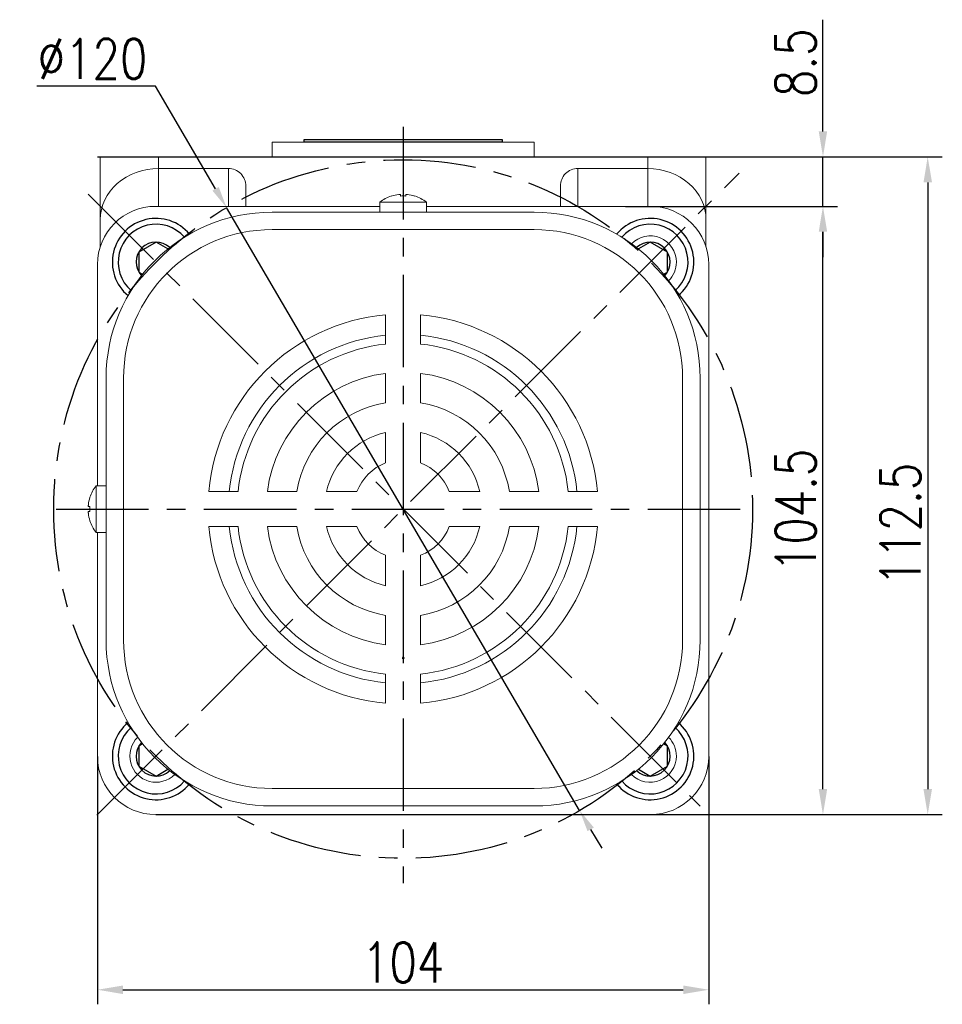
# Model space of a CAD drawing. Header units: inches. Extents: x 675 to 6233, y 11 to 1887.
# Tile 5 of 48: x 2905 to 3032, y 420 to 555. Entities that reach past the tile are written whole.
import ezdxf

# ---------------------------------------------------------------- set-up
doc = ezdxf.new("R2010")
doc.units = ezdxf.units.IN
doc.header["$LTSCALE"] = 10
doc.header["$MEASUREMENT"] = 0
doc.linetypes.add('CENTER', pattern=[10.16, 6.35, -1.27, 1.27, -1.27])
for name, color, linetype in [('1轮廓实线层', 7, 'Continuous'), ('3中心线层', 1, 'CENTER'), ('7标注层', 4, 'Continuous')]:
    doc.layers.add(name, color=color, linetype=linetype)
doc.styles.add('PC_TEXTSTYLE', font='isocp.shx', dxfattribs={"width": 0.8, "bigfont": 'HZFS.SHX'})
doc.styles.add('TH_GBDIM', font='romans.shx', dxfattribs={"width": 0.8, "bigfont": 'gbcbig.shx'})
doc.dimstyles.new('TH_GBDIM', dxfattribs={"dimtxt": 3.5, "dimasz": 2.5, "dimexe": 2, "dimexo": 0, "dimgap": 1, "dimtad": 1, "dimdec": 4, "dimdsep": 46, "dimtxsty": 'TH_GBDIM', "dimcen": 0.09, "dimclrd": 4, "dimclre": 4, "dimclrt": 3, "dimadec": 0, "dimazin": 0, "dimtfac": 1, "dimtdec": 4, "dimtmove": 0, "dimatfit": 3, "dimfxl": 1, "dimtzin": 0, "dimarcsym": 0})
doc.dimstyles.new('直径标注A3', dxfattribs={"dimtxt": 3.5, "dimasz": 3, "dimexe": 2, "dimexo": 0.0625, "dimgap": 1, "dimtad": 1, "dimtih": 1, "dimtoh": 1, "dimdsep": 46, "dimtxsty": 'PC_TEXTSTYLE', "dimsah": 1, "dimcen": 0.09, "dimclrt": 3, "dimadec": 0, "dimazin": 0, "dimtfac": 0.7, "dimtmove": 0, "dimatfit": 0, "dimfxl": 1, "dimtzin": 0, "dimarcsym": 0})

# ---------------------------------------------------------------- blocks, each defined once
blk = doc.blocks.new('*D260')
at = {"layer": '7标注层', "color": 4, "lineweight": -2, "transparency": 16777216}
for p, q in [((3015.27, 539.63), (3015.27, 554.98)), ((2991.59, 536.13), (3017.27, 536.13)), ((3015.27, 529.33), (3015.27, 536.13)), ((2991.59, 529.33), (3017.27, 529.33)), ((3015.27, 525.83), (3015.27, 522.33))]:
    blk.add_line(p, q, dxfattribs=at)
at = {"layer": '7标注层', "color": 4, "transparency": 16777216}
for points in [[(3014.69, 539.63), (3015.85, 539.63), (3015.27, 536.13)], [(3014.69, 525.83), (3015.85, 525.83), (3015.27, 529.33)]]:
    blk.add_solid(points, dxfattribs=at)
at = {"layer": 'Defpoints', "color": 0, "transparency": 16777216}
for p in [(2991.59, 536.13), (3015.27, 536.13), (2991.59, 529.33)]:
    blk.add_point(p, dxfattribs=at)
at = {"layer": '7标注层', "color": 3, "transparency": 16777216, "insert": (3011.52, 549.06), "char_height": 5.5, "attachment_point": 5, "rotation": 90, "style": 'TH_GBDIM'}
blk.add_mtext('{8.5}{}{}', dxfattribs=at)
blk = doc.blocks.new('*D261')
at = {"layer": '7标注层', "color": 4, "lineweight": -2, "transparency": 16777216}
for p, q in [((2915.64, 536.13), (3031.66, 536.13)), ((3029.66, 532.63), (3029.66, 449.25)), ((2923.61, 445.75), (3031.66, 445.75))]:
    blk.add_line(p, q, dxfattribs=at)
at = {"layer": '7标注层', "color": 4, "transparency": 16777216}
for points in [[(3029.08, 532.63), (3030.25, 532.63), (3029.66, 536.13)], [(3029.08, 449.25), (3030.25, 449.25), (3029.66, 445.75)]]:
    blk.add_solid(points, dxfattribs=at)
at = {"layer": 'Defpoints', "color": 0, "transparency": 16777216}
for p in [(2915.64, 536.13), (2923.61, 445.75), (3029.66, 445.75)]:
    blk.add_point(p, dxfattribs=at)
at = {"layer": '7标注层', "color": 3, "transparency": 16777216, "insert": (3025.91, 485.62), "char_height": 5.5, "attachment_point": 5, "rotation": 90, "style": 'TH_GBDIM'}
blk.add_mtext('112.5', dxfattribs=at)
blk = doc.blocks.new('*D267')
at = {"layer": '7标注层', "color": 4, "lineweight": -2, "transparency": 16777216}
for p, q in [((2988.15, 529.33), (3017.27, 529.33)), ((3015.27, 449.25), (3015.27, 525.83)), ((2988.15, 445.75), (3017.27, 445.75))]:
    blk.add_line(p, q, dxfattribs=at)
at = {"layer": '7标注层', "color": 4, "transparency": 16777216}
for points in [[(3014.69, 525.83), (3015.85, 525.83), (3015.27, 529.33)], [(3014.69, 449.25), (3015.85, 449.25), (3015.27, 445.75)]]:
    blk.add_solid(points, dxfattribs=at)
at = {"layer": 'Defpoints', "color": 0, "transparency": 16777216}
for p in [(2988.15, 529.33), (3015.27, 529.33), (2988.15, 445.75)]:
    blk.add_point(p, dxfattribs=at)
at = {"layer": '7标注层', "color": 3, "transparency": 16777216, "insert": (3011.52, 487.54), "char_height": 5.5, "attachment_point": 5, "rotation": 90, "style": 'TH_GBDIM'}
blk.add_mtext('104.5', dxfattribs=at)
blk = doc.blocks.new('*D268')
at = {"layer": '7标注层', "color": 4, "lineweight": -2, "transparency": 16777216}
for p, q in [((2915.61, 453.75), (2915.61, 419.68)), ((2999.59, 453.75), (2999.59, 419.68)), ((2919.11, 421.68), (2996.09, 421.68))]:
    blk.add_line(p, q, dxfattribs=at)
at = {"layer": '7标注层', "color": 4, "transparency": 16777216}
for points in [[(2919.11, 422.26), (2919.11, 421.09), (2915.61, 421.68)], [(2996.09, 422.26), (2996.09, 421.09), (2999.59, 421.68)]]:
    blk.add_solid(points, dxfattribs=at)
at = {"layer": 'Defpoints', "color": 0, "transparency": 16777216}
for p in [(2915.61, 453.75), (2999.59, 453.75), (2999.59, 421.68)]:
    blk.add_point(p, dxfattribs=at)
at = {"layer": '7标注层', "color": 3, "transparency": 16777216, "insert": (2957.6, 425.43), "char_height": 5.5, "attachment_point": 5, "style": 'TH_GBDIM'}
blk.add_mtext('104', dxfattribs=at)
blk = doc.blocks.new('*D280')
at = {"layer": '7标注层', "color": 0, "lineweight": -2, "transparency": 16777216}
for p, q in [((2923.58, 545.85), (2907.28, 545.85)), ((2931.83, 531.75), (2923.58, 545.85)), ((2981.85, 446.31), (2933.35, 529.16)), ((2983.36, 443.72), (2984.88, 441.13))]:
    blk.add_line(p, q, dxfattribs=at)
at = {"layer": '7标注层', "color": 0, "transparency": 16777216}
for points in [[(2932.27, 532), (2931.4, 531.49), (2933.35, 529.16)], [(2983.8, 443.97), (2982.93, 443.47), (2981.85, 446.31)]]:
    blk.add_solid(points, dxfattribs=at)
at = {"layer": 'Defpoints', "color": 0, "transparency": 16777216}
for p in [(2933.35, 529.16), (2981.85, 446.31)]:
    blk.add_point(p, dxfattribs=at)
at = {"layer": '7标注层', "color": 3, "transparency": 16777216, "insert": (2914.93, 549.6), "char_height": 5.5, "attachment_point": 5, "style": 'TH_GBDIM'}
blk.add_mtext('∅120', dxfattribs=at)

msp = doc.modelspace()

# ---------------------------------------------------------------- linework, layer by layer
at = {"linetype": 'Continuous', "lineweight": 15}
msp.add_line((2939.599034, 538.132704), (2975.599035, 538.132704), dxfattribs=at)
at = {"color": 7, "linetype": 'Continuous', "lineweight": 15}
for p, q in [((2915.999033, 536.132706), (2923.999035, 536.132706)), ((2915.999033, 527.523849), (2915.999033, 536.132706)), ((2923.999035, 536.132706), (2923.999035, 534.532706)), ((2923.999035, 536.132706), (2991.199034, 536.132706)), ((2991.199034, 534.532706), (2991.199034, 536.132706)), ((2991.199034, 536.132706), (2999.199035, 536.132706)), ((2999.199035, 536.132706), (2999.199035, 527.523849)), ((2933.599035, 534.532706), (2923.999035, 534.532706)), ((2923.999035, 534.532706), (2923.999035, 529.332705)), ((2933.599035, 529.332705), (2933.599035, 534.532706)), ((2981.599034, 534.532706), (2991.199034, 534.532706)), ((2981.599034, 534.532706), (2981.599034, 529.332705)), ((2991.199034, 529.332705), (2991.199034, 534.532706)), ((2935.999034, 532.111681), (2935.999034, 529.332705)), ((2979.199035, 529.332705), (2979.199035, 532.111681)), ((2957.247034, 530.745948), (2957.247034, 530.966891)), ((2957.951034, 530.966891), (2957.951034, 530.745948)), ((2954.399034, 529.332705), (2923.612326, 529.332705)), ((2957.599034, 529.911486), (2954.399034, 529.911486)), ((2960.799034, 529.911486), (2957.599034, 529.911486)), ((2991.585743, 529.332705), (2960.799034, 529.332705)), ((2939.599034, 528.532706), (2975.599035, 528.532706)), ((2915.999033, 523.788823), (2915.999033, 527.523849)), ((2999.199035, 527.523849), (2999.199035, 523.788823)), ((2975.599035, 526.132704), (2939.599034, 526.132704)), ((2915.612852, 521.719415), (2915.612852, 490.932705)), ((2999.585217, 453.745995), (2999.585217, 521.719415)), ((2955.199034, 510.406038), (2955.199034, 514.425027)), ((2959.999034, 510.406038), (2959.999034, 514.425027)), ((2955.199034, 502.336814), (2955.199034, 506.378884)), ((2959.999034, 502.336814), (2959.999034, 506.378884)), ((2916.799033, 469.732705), (2916.799033, 505.732706)), ((2916.799035, 469.732706), (2916.799035, 505.732705)), ((2916.799035, 469.732706), (2916.799035, 505.732705)), ((2916.799035, 469.732706), (2916.799035, 505.732705)), ((2919.199034, 505.732705), (2919.199034, 469.732706)), ((2919.199034, 505.732705), (2919.199034, 469.732706)), ((2919.199035, 505.732706), (2919.199035, 469.732705)), ((2995.999035, 505.732705), (2995.999035, 469.732706)), ((2998.399034, 469.732706), (2998.399034, 505.732705)), ((2955.199034, 494.074966), (2955.199034, 498.262662)), ((2959.999034, 494.074966), (2959.999034, 498.262662)), ((2915.420253, 490.932705), (2915.420253, 484.532705)), ((2915.420254, 490.932705), (2915.420254, 484.775187)), ((2915.420254, 490.932705), (2915.420254, 487.732705)), ((2934.925702, 490.132705), (2930.906712, 490.132705)), ((2942.994925, 490.132705), (2938.952855, 490.132705)), ((2951.256773, 490.132705), (2947.069077, 490.132705)), ((2968.128991, 490.132705), (2963.941296, 490.132705)), ((2976.245213, 490.132705), (2972.203144, 490.132705)), ((2984.291356, 490.132705), (2980.272367, 490.132705)), ((2914.585789, 488.084705), (2914.36485, 488.084705)), ((2914.36485, 488.084705), (2914.585789, 488.084705)), ((2914.36485, 487.380705), (2914.585789, 487.380705)), ((2914.585789, 487.380705), (2914.36485, 487.380705)), ((2914.364851, 488.084705), (2914.585788, 488.084705)), ((2914.585788, 487.380705), (2914.364851, 487.380705)), ((2915.420254, 487.732705), (2915.420254, 484.532705)), ((2915.420254, 484.775187), (2915.420254, 484.532706)), ((2915.612852, 484.532706), (2915.612852, 453.745995)), ((2934.925702, 485.332705), (2930.906712, 485.332705)), ((2942.994925, 485.332705), (2938.952855, 485.332705)), ((2951.256773, 485.332705), (2947.069077, 485.332705)), ((2968.128991, 485.332705), (2963.941296, 485.332705)), ((2976.245213, 485.332705), (2972.203144, 485.332705)), ((2984.291356, 485.332705), (2980.272367, 485.332705)), ((2955.199034, 477.202747), (2955.199034, 481.390444)), ((2959.999034, 477.202747), (2959.999034, 481.390444)), ((2955.199034, 469.086526), (2955.199034, 473.128597)), ((2959.999034, 469.086526), (2959.999034, 473.128597)), ((2955.199034, 461.040385), (2955.199034, 465.059374)), ((2959.999034, 461.040385), (2959.999034, 465.059374)), ((2975.599035, 449.332707), (2939.599034, 449.332707)), ((2939.599034, 446.932705), (2975.599035, 446.932705)), ((2923.612326, 445.746524), (2991.585743, 445.746524))]:
    msp.add_line(p, q, dxfattribs=at)
at = {"color": 7, "linetype": 'Continuous'}
for p, q in [((2957.675105, 467.31308), (2957.504151, 467.31308)), ((2957.504151, 467.31308), (2957.504151, 467.162468)), ((2957.504151, 467.162468), (2957.599034, 467.252705)), ((2957.675105, 467.180359), (2957.599034, 467.252705)), ((2957.675105, 467.31308), (2957.675105, 467.180359))]:
    msp.add_line(p, q, dxfattribs=at)
at = {"color": 7, "linetype": 'Continuous', "lineweight": 15, "flags": 128}
for points in [[(2955.993046, 530.745948), (2955.990379, 530.750568), (2955.988474, 530.753867), (2955.987331, 530.755849), (2955.98695, 530.756507)], [(2959.211119, 530.756507), (2959.210738, 530.755849), (2959.209594, 530.753867), (2959.207689, 530.750568), (2959.205023, 530.745948)], [(2914.57523, 489.344789), (2914.575892, 489.344409), (2914.577871, 489.343265), (2914.581173, 489.34136), (2914.585789, 489.338693)], [(2914.575232, 489.34479), (2914.575893, 489.344408), (2914.577872, 489.343265), (2914.581174, 489.34136), (2914.585788, 489.338694)], [(2914.57523, 486.120621), (2914.575892, 486.121001), (2914.577871, 486.122146), (2914.581173, 486.12405), (2914.585789, 486.126717)], [(2914.585789, 486.126716), (2914.581173, 486.124051), (2914.577871, 486.122146), (2914.575892, 486.121002), (2914.57523, 486.120621)], [(2914.585788, 486.126717), (2914.581174, 486.12405), (2914.577872, 486.122145), (2914.575893, 486.121002), (2914.575232, 486.120621)]]:
    msp.add_lwpolyline(points, dxfattribs=at)
at = {"color": 7, "linetype": 'Continuous', "lineweight": 15}
for centre, radius, start, end in [((2957.599034, 525.812705), 5.2, 108.06020812, 127.97987244), ((2957.599034, 525.812705), 5.188072, 96.55217216, 108.03235239), ((2957.599034, 524.884301), 5.872207, 86.56343646, 93.43656354), ((2957.599034, 525.812705), 5.188072, 71.96764761, 83.44782784), ((2957.599034, 525.812705), 5.2, 52.02012756, 71.93979188), ((2939.599034, 505.732705), 22.8, 90, 180), ((2975.599034, 505.732705), 22.8, 0, 90), ((2939.599034, 505.732705), 20.4, 90, 180), ((2975.599034, 505.732705), 20.4, 0, 90), ((2991.54016, 521.673831), 3.6, 0, 135.47969949), ((2991.54016, 521.673831), 3.6, 314.52030051, 0), ((2957.599034, 487.732705), 26.8, 95.13784825, 174.86215175), ((2957.599034, 487.732705), 26.8, 5.13784825, 84.86215175), ((2957.599034, 487.732705), 24, 95.73917048, 174.26082952), ((2957.599034, 487.732705), 24, 5.73917048, 84.26082952), ((2957.599034, 487.732705), 22.8, 96.04232842, 173.95767158), ((2957.599034, 487.732705), 22.8, 6.04232842, 83.95767158), ((2957.599034, 487.732705), 18.8, 97.33436892, 172.66563108), ((2957.599034, 487.732705), 18.8, 7.33436892, 82.66563108), ((2957.599034, 487.732705), 14.8, 99.33241818, 170.66758182), ((2957.599034, 487.732705), 14.8, 9.33241818, 80.66758182), ((2957.599034, 487.732705), 10.8, 102.83958841, 167.16041159), ((2957.599034, 487.732705), 10.8, 12.83958841, 77.16041159), ((2957.599034, 487.732705), 6.781171, 110.72734111, 159.27265889), ((2957.599034, 487.732705), 6.781171, 20.72734111, 69.27265889), ((2919.519034, 487.732705), 5.2, 142.02012756, 161.93979188), ((2919.519034, 487.732705), 5.2, 142.02012756, 161.93979188), ((2919.519034, 487.732705), 5.2, 142.02012756, 161.93979188), ((2919.519034, 487.732705), 5.188072, 161.96764761, 173.44782784), ((2919.519034, 487.732705), 5.188072, 161.96764761, 173.44782784), ((2919.519034, 487.732705), 5.188072, 161.96764761, 173.44782784), ((2919.519034, 487.732705), 5.188072, 186.55217216, 198.03235239), ((2919.519034, 487.732705), 5.188072, 186.55217216, 198.03235239), ((2919.519034, 487.732705), 5.188072, 186.55217216, 198.03235239), ((2920.447444, 487.732705), 5.872214, 176.56343977, 183.43656023), ((2920.447444, 487.732705), 5.872214, 176.56343977, 183.43656023), ((2920.449461, 487.732705), 5.874229, 176.56462095, 183.43537905), ((2919.519034, 487.732705), 5.2, 198.06020812, 217.97987244), ((2919.519034, 487.732705), 5.2, 198.06020812, 217.97987244), ((2919.519034, 487.732705), 5.2, 198.06020812, 217.97987244), ((2957.599034, 487.732705), 26.8, 185.13784825, 264.86215175), ((2957.599034, 487.732705), 24, 185.73917048, 264.26082952), ((2957.599034, 487.732705), 22.8, 186.04232842, 263.95767158), ((2957.599034, 487.732705), 18.8, 187.33436892, 262.66563108), ((2957.599034, 487.732705), 14.8, 189.33241818, 260.66758182), ((2957.599034, 487.732705), 10.8, 192.83958841, 257.16041159), ((2957.599034, 487.732705), 6.781171, 200.72734111, 249.27265889), ((2957.599034, 487.732705), 26.8, 275.13784825, 354.86215175), ((2957.599034, 487.732705), 22.8, 276.04232842, 353.95767158), ((2957.599034, 487.732705), 10.8, 282.83958841, 347.16041159), ((2957.599034, 487.732705), 6.781171, 290.72734111, 339.27265889), ((2957.599034, 487.732705), 18.8, 277.33436892, 352.66563108), ((2957.599034, 487.732705), 14.8, 279.33241818, 350.66758182), ((2957.599034, 487.732705), 24, 275.73917048, 354.26082952), ((2939.599034, 469.732705), 22.8, 180, 270), ((2939.599034, 469.732705), 20.4, 180, 270), ((2975.599034, 469.732705), 20.4, 270, 0), ((2975.599034, 469.732705), 22.8, 270, 0), ((2923.657909, 453.79158), 3.6, 134.52030051, 315.47969949), ((2991.54016, 453.79158), 3.6, 0, 45.47969949), ((2991.54016, 453.79158), 3.6, 224.52030051, 0)]:
    msp.add_arc(centre, radius, start, end, dxfattribs=at)
for centre, major_axis, ratio, start_param, end_param in [((2923.999034, 527.523849), (8, 0), 0.8761069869, 1.5707963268, 3.1415926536), ((2933.599034, 532.111681), (0, -2.421024), 0.9913160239, 1.5707963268, 3.1415926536), ((2981.599034, 532.111681), (0, 2.421024), 0.9913160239, 0, 1.5707963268), ((2991.199034, 527.523849), (8, 0), 0.8761069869, 0, 1.5707963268), ((2923.613381, 521.332178), (5.657601, -5.657601), 0.9998679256, 2.3562605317, 3.9269247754), ((2991.584688, 521.332178), (-5.657601, -5.657601), 0.9998679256, 2.3562605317, 3.9269247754), ((2923.613381, 453.747052), (5.657601, 5.657601), 0.9998679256, 2.3562605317, 3.9269247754), ((2991.584688, 453.747052), (-5.657601, 5.657601), 0.9998679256, 2.3562605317, 3.9269247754)]:
    msp.add_ellipse(centre, major_axis=major_axis, ratio=ratio, start_param=start_param, end_param=end_param, dxfattribs=at)
at = {"linetype": 'Continuous', "lineweight": 15}
for points in [[(2939.599034, 538.132704), (2939.599034, 536.132706)], [(2975.599035, 536.132706), (2975.599035, 538.132704)]]:
    msp.add_open_spline(points, degree=1, dxfattribs=at)
at = {"color": 7, "linetype": 'Continuous', "lineweight": 15}
for points, knots in [([(2957.247034, 530.966891), (2957.24443, 530.969665), (2957.239221, 530.975215), (2957.198332, 530.978741), (2957.138189, 530.978055), (2957.070684, 530.973697), (2957.02565, 530.968881), (2957.007034, 530.966891)], [0, 0, 0, 0, 0.2136071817, 0.4272808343, 0.6394495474, 0.8509559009, 1, 1, 1, 1]), ([(2958.191034, 530.966891), (2958.164265, 530.969665), (2958.110718, 530.975215), (2958.039024, 530.978741), (2957.984903, 530.978056), (2957.955414, 530.973697), (2957.952315, 530.968881), (2957.951034, 530.966891)], [0, 0, 0, 0, 0.2136100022, 0.4272908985, 0.6394964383, 0.8509743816, 1, 1, 1, 1]), ([(2914.36485, 488.324706), (2914.362076, 488.297936), (2914.356527, 488.244389), (2914.352994, 488.172695), (2914.353686, 488.118574), (2914.358044, 488.089084), (2914.362859, 488.085986), (2914.36485, 488.084705)], [0, 0, 0, 0, 0.2136102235, 0.4272919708, 0.6394965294, 0.8509745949, 1, 1, 1, 1]), ([(2914.36485, 487.140705), (2914.362076, 487.167474), (2914.356527, 487.221021), (2914.352994, 487.292716), (2914.353686, 487.346836), (2914.358044, 487.376326), (2914.362859, 487.379425), (2914.36485, 487.380705)], [0, 0, 0, 0, 0.2136102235, 0.4272919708, 0.6394965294, 0.8509745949, 1, 1, 1, 1]), ([(2914.36485, 488.084705), (2914.362076, 488.08731), (2914.356527, 488.092519), (2914.352994, 488.133407), (2914.353687, 488.19355), (2914.358044, 488.261055), (2914.362859, 488.306089), (2914.36485, 488.324705)], [0, 0, 0, 0, 0.21360715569, 0.42728061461, 0.63945023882, 0.85095637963, 1, 1, 1, 1]), ([(2914.36485, 487.380705), (2914.362076, 487.378101), (2914.356527, 487.372892), (2914.352994, 487.332003), (2914.353687, 487.27186), (2914.358044, 487.204355), (2914.362859, 487.159321), (2914.36485, 487.140705)], [0, 0, 0, 0, 0.21360715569, 0.42728061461, 0.63945023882, 0.85095637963, 1, 1, 1, 1]), ([(2914.364851, 488.324705), (2914.362075, 488.297936), (2914.356522, 488.244389), (2914.353003, 488.172695), (2914.353682, 488.118574), (2914.358041, 488.089084), (2914.362859, 488.085986), (2914.364851, 488.084705)], [0, 0, 0, 0, 0.2136105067, 0.4272908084, 0.6394960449, 0.8509737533, 1, 1, 1, 1]), ([(2914.364851, 487.380705), (2914.362075, 487.378101), (2914.356522, 487.372892), (2914.353003, 487.332003), (2914.353683, 487.27186), (2914.358041, 487.204355), (2914.362859, 487.159321), (2914.364851, 487.140705)], [0, 0, 0, 0, 0.2136076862, 0.4272807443, 0.6394491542, 0.8509552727, 1, 1, 1, 1])]:
    msp.add_open_spline(points, degree=3, knots=knots, dxfattribs=at)
for points in [[(2954.399034, 529.911486), (2954.399034, 528.532706)], [(2960.799034, 528.532706), (2960.799034, 529.911486)], [(2916.799033, 490.932705), (2915.420253, 490.932705)], [(2916.799035, 490.932705), (2915.420254, 490.932705)], [(2916.799035, 490.932705), (2915.420254, 490.932705)], [(2915.420253, 484.532705), (2916.799033, 484.532705)], [(2915.420254, 484.532706), (2916.799035, 484.532706)], [(2915.420254, 484.532705), (2916.799035, 484.532705)]]:
    msp.add_open_spline(points, degree=1, dxfattribs=at)
at = {"layer": '1轮廓实线层'}
for p, q in [((2943.999034, 538.132704), (2943.999034, 538.532704)), ((2943.999034, 538.532704), (2971.199034, 538.532704)), ((2971.199034, 538.532704), (2971.199034, 538.132704)), ((2971.199034, 538.132704), (2943.999034, 538.132704)), ((2939.599034, 536.132706), (2975.599035, 536.132706)), ((2923.657909, 524.417831), (2921.281535, 523.045831)), ((2925.284232, 523.478872), (2923.657909, 524.417831)), ((2991.54016, 524.417831), (2989.913836, 523.478872)), ((2993.916534, 523.045831), (2991.54016, 524.417831)), ((2921.281535, 523.045831), (2921.281535, 520.301831)), ((2993.916534, 520.301831), (2993.916534, 523.045831)), ((2921.281535, 520.301831), (2921.811381, 519.995924)), ((2993.386687, 519.995924), (2993.916534, 520.301831)), ((2921.811381, 455.469487), (2921.281535, 455.16358)), ((2921.281535, 455.16358), (2921.281535, 452.41958)), ((2993.916534, 455.16358), (2993.386687, 455.469487)), ((2993.916534, 452.41958), (2993.916534, 455.16358)), ((2921.281535, 452.41958), (2923.657909, 451.04758)), ((2923.657909, 451.04758), (2925.284232, 451.986538)), ((2989.913836, 451.986538), (2991.54016, 451.04758)), ((2991.54016, 451.04758), (2993.916534, 452.41958))]:
    msp.add_line(p, q, dxfattribs=at)
for centre, radius, start, end in [((2923.657909, 521.673831), 6, 39.8254888, 230.1745112), ((2923.657909, 521.673831), 5.2, 41.22438386, 228.77561614), ((2991.54016, 521.673831), 6, 309.8254888, 140.1745112), ((2991.54016, 521.673831), 5.2, 311.22438386, 138.77561614), ((2923.657909, 521.673831), 2.744, 46.88585104, 223.11414896), ((2991.54016, 521.673831), 2.744, 316.88585104, 133.11414896), ((2923.657909, 453.79158), 6, 129.8254888, 320.1745112), ((2923.657909, 453.79158), 5.2, 131.22438386, 318.77561614), ((2991.54016, 453.79158), 6, 219.8254888, 50.1745112), ((2991.54016, 453.79158), 5.2, 221.22438386, 48.77561614), ((2923.657909, 453.79158), 2.744, 136.88585104, 313.11414896), ((2991.54016, 453.79158), 2.744, 226.88585104, 43.11414896)]:
    msp.add_arc(centre, radius, start, end, dxfattribs=at)
at = {"layer": '3中心线层', "ltscale": 0.2}
for p, q in [((2957.599034, 540.237033), (2957.599034, 436.324371)), ((2915.52811, 445.6602), (3003.753908, 533.889313)), ((2914.341152, 530.990588), (2998.418543, 446.913197)), ((2909.918014, 487.732705), (3004.456559, 487.732705))]:
    msp.add_line(p, q, dxfattribs=at)
msp.add_circle((2957.599034, 487.732705), 48, dxfattribs=at)

# ---------------------------------------------------------------- dimensions: what is measured, and where the dimension line sits
at = {"layer": '7标注层'}
dim = msp.add_linear_dim(base=(3015.270141, 536.132707), p1=(2991.585744, 529.332706), p2=(2991.585744, 536.132707), angle=90, text='{<>}{}{}', dimstyle='TH_GBDIM', override={"dimtxt": 5.5, "dimasz": 3.5, "dimdec": 1, "dimlfac": 1.25, "dimadec": 1}, dxfattribs=at)
dim.commit()
dim.dimension.update_dxf_attribs({"geometry": '*D260', "text_midpoint": (3011.520141, 549.056517)})
dim = msp.add_diameter_dim_2p(p1=(2981.848795, 446.308689), p2=(2933.349273, 529.156721), dimstyle='直径标注A3', override={"dimtxt": 5.5, "dimlfac": 1.25, "dimtxsty": 'TH_GBDIM', "dimadec": 2}, dxfattribs=at)
dim.commit()
dim.dimension.update_dxf_attribs({"geometry": '*D280', "text_midpoint": (2914.929274, 545.850133), "dimtype": 163})
dim = msp.add_linear_dim(base=(3029.664398, 445.746524), p1=(2915.638524, 536.132706), p2=(2923.612326, 445.746524), angle=90, text='112.5', dimstyle='TH_GBDIM', override={"dimtxt": 5.5, "dimasz": 3.5, "dimgap": 1, "dimtad": 1, "dimjust": 0, "dimdec": 1, "dimlfac": 1.25, "dimse1": 0, "dimse2": 0, "dimsd1": 0, "dimsd2": 0, "dimadec": 1}, dxfattribs=at)
dim.commit()
dim.dimension.update_dxf_attribs({"geometry": '*D261', "text_midpoint": (3029.664398, 485.615338), "dimtype": 160})
dim = msp.add_linear_dim(base=(3015.270141, 529.332705), p1=(2988.153443, 445.746524), p2=(2988.153443, 529.332705), angle=90, dimstyle='TH_GBDIM', override={"dimtxt": 5.5, "dimasz": 3.5, "dimdec": 1, "dimlfac": 1.25, "dimadec": 1}, dxfattribs=at)
dim.commit()
dim.dimension.update_dxf_attribs({"geometry": '*D267', "text_midpoint": (3011.520141, 487.539615)})
dim = msp.add_linear_dim(base=(2999.585217, 421.678265), p1=(2915.612852, 453.745995), p2=(2999.585217, 453.745995), text='104', dimstyle='TH_GBDIM', override={"dimtxt": 5.5, "dimasz": 3.5, "dimdec": 1, "dimlfac": 1.25, "dimadec": 1}, dxfattribs=at)
dim.commit()
dim.dimension.update_dxf_attribs({"geometry": '*D268', "text_midpoint": (2957.599034, 425.428265)})

doc.saveas('drawing.dxf')
